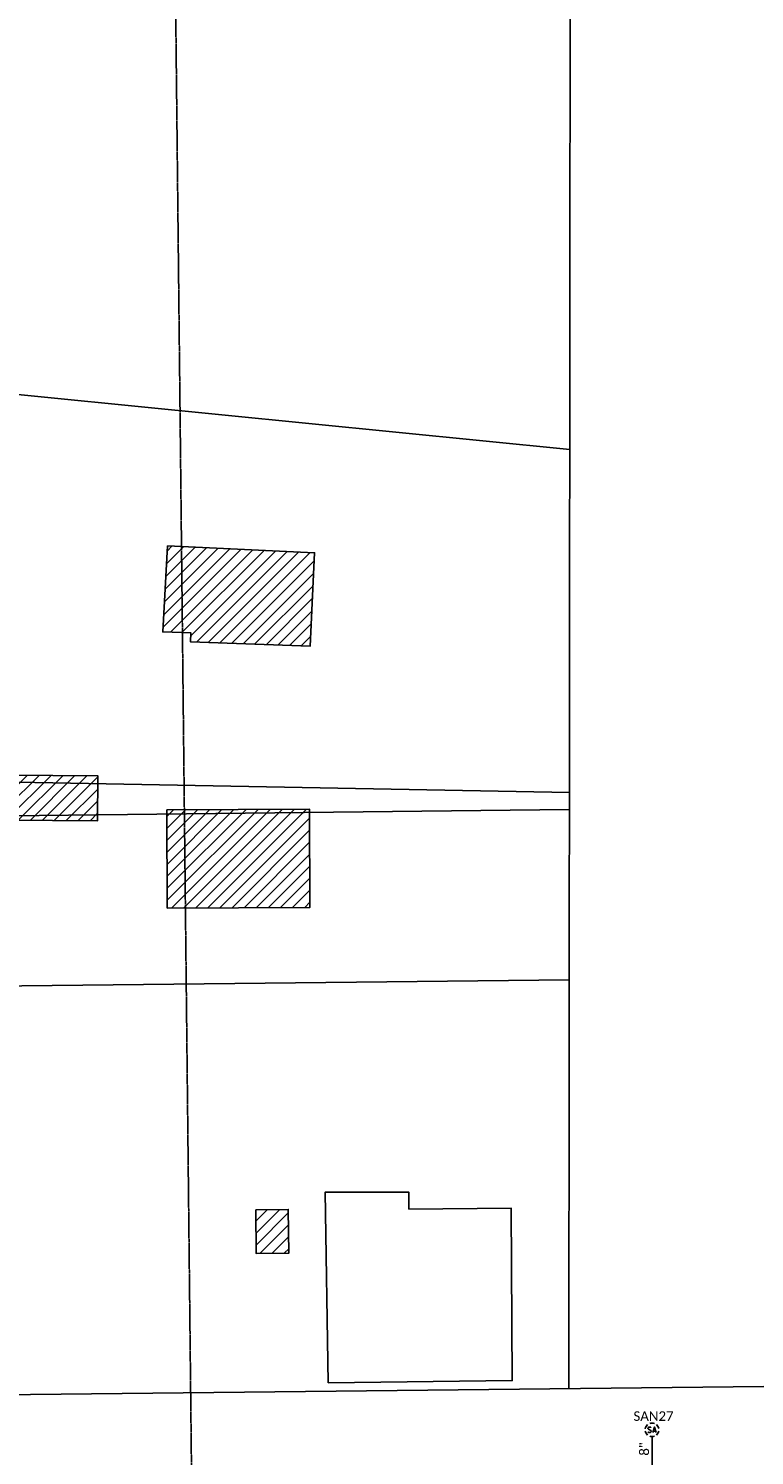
# Model space of a CAD drawing. Header units: feet. Extents: x 2296871 to 2305194, y 360020 to 364238.
# Tile 39 of 55: x 2302006 to 2302219, y 362425 to 362843. Entities that reach past the tile are written whole.
import ezdxf

# ---------------------------------------------------------------- set-up
doc = ezdxf.new("R2010")
doc.units = ezdxf.units.FT
doc.header["$MEASUREMENT"] = 0
for name, pattern in [('OhDOT_USTN2', [0.11, 0.069, -0.041]), ('rowex', [0]), ('sanex', [0])]:
    doc.linetypes.add(name, pattern=pattern)
for name, color, linetype in [('BD_X_Building', 231, 'Continuous'), ('DV_X_Property_Line', 7, 'Continuous'), ('DV_X_Section_VMS_Line', 6, 'OhDOT_USTN2'), ('RW_X_Fee_RW', 6, 'rowex'), ('UT_X_Sanitary_Cells', 3, 'Continuous'), ('UT_X_Sanitary_Line', 3, 'sanex'), ('UT_X_Sanitary_Text', 7, 'Continuous')]:
    doc.layers.add(name, color=color, linetype=linetype)
doc.styles.add('Simplex Normal (0.14)', font='calibri.ttf', dxfattribs={"height": 0.14})

# ---------------------------------------------------------------- blocks, each defined once
blk = doc.blocks.new('smh')
at = {"linetype": 'Continuous', "flags": 128}
for points in [[(-0.33, 0.69), (-0.36, 0.71), (-0.4, 0.74), (-0.51, 0.78), (-0.65, 0.8), (-0.75, 0.8), (-0.79, 0.8), (-0.95, 0.76), (-1.09, 0.69), (-1.18, 0.59), (-1.2, 0.49), (-1.2, 0.41), (-1.18, 0.31), (-1.08, 0.22), (-0.38, -0.16), (-0.32, -0.21), (-0.29, -0.26), (-0.27, -0.33), (-0.27, -0.41), (-0.28, -0.48), (-0.29, -0.53), (-0.32, -0.6), (-0.34, -0.65), (-0.37, -0.69), (-0.41, -0.72), (-0.45, -0.75), (-0.5, -0.77), (-0.53, -0.79), (-0.65, -0.8), (-0.82, -0.8), (-0.94, -0.77), (-1.1, -0.69), (-1.2, -0.61)], [(0.21, -0.8), (0.71, 0.8), (1.2, -0.8)], [(1.08, -0.42), (0.34, -0.42)]]:
    blk.add_lwpolyline(points, dxfattribs=at)
at = {"linetype": 'Continuous'}
for start, end in [(130.0806, 170.0721), (70.0577, 110.1061), (10.0169, 50.0392), (190.0169, 230.0392), (250.0577, 290.0473), (310.0114, 350.0264)]:
    blk.add_arc((0, 0), 2, start, end, dxfattribs=at)
blk = doc.blocks.new('ODOT SANITARY MANHOLE')
blk.add_blockref('smh', (0, 0))

msp = doc.modelspace()

# ---------------------------------------------------------------- hatches: boundary and pattern name
at = {"layer": 'BD_X_Building'}
h = msp.add_hatch(dxfattribs=at)
h.set_pattern_fill('ANSI31', color=256, scale=20)
h.paths.add_polyline_path([(2302047.14, 362691.59), (2302090.29, 362689.53), (2302088.97, 362662.07), (2302053.95, 362663.37), (2302054.04, 362666.01), (2302045.77, 362666.31)])
h = msp.add_hatch(dxfattribs=at)
h.set_pattern_fill('ANSI31', color=256, scale=20)
h.paths.add_polyline_path([(2302000.31, 362624.23), (2302026.71, 362624.08), (2302026.64, 362610.87), (2302000.24, 362611.02)])
h = msp.add_hatch(dxfattribs=at)
h.set_pattern_fill('ANSI31', color=256, scale=20)
h.paths.add_polyline_path([(2302046.95, 362614.08), (2302088.81, 362614.28), (2302088.95, 362585.44), (2302047.09, 362585.24)])
h = msp.add_hatch(dxfattribs=at)
h.set_pattern_fill('ANSI31', color=256, scale=20)
h.paths.add_polyline_path([(2302073.06, 362496.72), (2302082.6, 362496.82), (2302082.74, 362483.95), (2302073.2, 362483.85)])

# ---------------------------------------------------------------- linework, layer by layer
at = {"layer": 'BD_X_Building', "flags": 128}
for points in [[(2302047.14, 362691.59), (2302090.29, 362689.53), (2302088.97, 362662.07), (2302053.95, 362663.37), (2302054.04, 362666.01), (2302045.77, 362666.31)], [(2302000.31, 362624.23), (2302026.71, 362624.08), (2302026.64, 362610.87), (2302000.24, 362611.02)], [(2302046.95, 362614.08), (2302088.81, 362614.28), (2302088.95, 362585.44), (2302047.09, 362585.24)], [(2302094.3, 362445.94), (2302093.37, 362501.85), (2302118, 362501.84), (2302118, 362496.91), (2302147.95, 362497.19), (2302148.3, 362446.6)], [(2302073.06, 362496.72), (2302082.6, 362496.82), (2302082.74, 362483.95), (2302073.2, 362483.85)]]:
    msp.add_lwpolyline(points, close=True, dxfattribs=at)
at = {"layer": 'DV_X_Property_Line'}
for points in [[(2302164.87, 362444.2), (2302165.3, 362862.18)], [(2301935.43, 362742.71), (2302165.15, 362719.8)]]:
    msp.add_lwpolyline(points, dxfattribs=at)
at = {"layer": 'DV_X_Property_Line', "flags": 128}
for points in [[(2302165.05, 362619.2), (2301893.17, 362624.22)], [(2301888.49, 362611.09), (2302165.04, 362614.2)], [(2302164.99, 362564.2), (2301870.61, 362560.95)]]:
    msp.add_lwpolyline(points, dxfattribs=at)
at = {"layer": 'DV_X_Section_VMS_Line', "flags": 128}
for points in [[(2302034.55, 364237.55), (2302054.07, 362432.99)], [(2302054.07, 362432.99), (2302068.15, 361131.25)]]:
    msp.add_lwpolyline(points, dxfattribs=at)
at = {"layer": 'RW_X_Fee_RW', "flags": 128}
msp.add_lwpolyline([(2301827.66, 362440.53), (2302347.52, 362446.18)], dxfattribs=at)
at = {"layer": 'UT_X_Sanitary_Line', "flags": 128}
msp.add_lwpolyline([(2302190.16, 362254.55), (2302189.32, 362430.12)], dxfattribs=at)

# ---------------------------------------------------------------- block references
at = {"layer": 'UT_X_Sanitary_Cells'}
msp.add_blockref('ODOT SANITARY MANHOLE', (2302189.31, 362432.12), dxfattribs=at)

# ---------------------------------------------------------------- texts
at = {"layer": 'UT_X_Sanitary_Text', "insert": (2302189.74, 362436.14), "char_height": 2.8, "attachment_point": 5, "style": 'Simplex Normal (0.14)'}
msp.add_mtext('SAN27', dxfattribs=at)
at = {"layer": 'UT_X_Sanitary_Text', "insert": (2302187.04, 362426.51), "char_height": 2.8, "attachment_point": 5, "rotation": 90.2741, "style": 'Simplex Normal (0.14)'}
msp.add_mtext('8"', dxfattribs=at)

doc.saveas('drawing.dxf')
